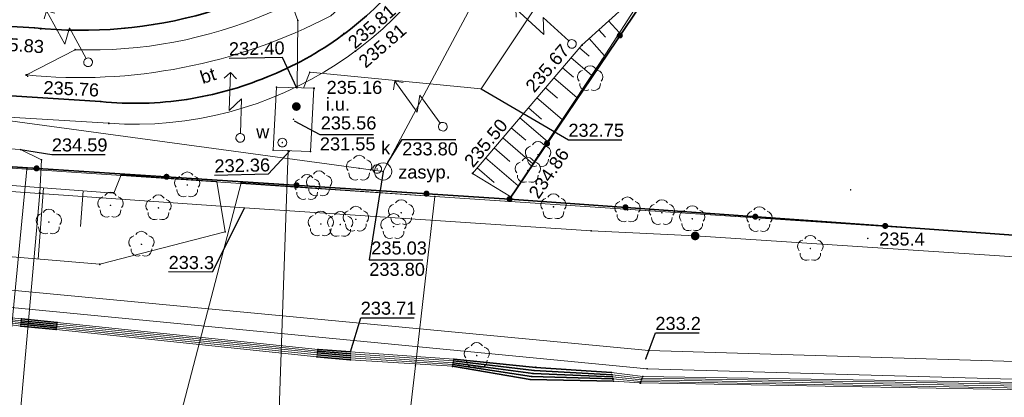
# Model space of a CAD drawing. Header units: metres. Extents: x 6603648 to 6604252, y 5739748 to 5740166.
# Tile 29 of 98: x 6603991 to 6604047, y 5739822 to 5739844. Entities that reach past the tile are written whole.
import ezdxf
from ezdxf.enums import TextEntityAlignment as Align

# ---------------------------------------------------------------- set-up
doc = ezdxf.new("R2010")
doc.units = ezdxf.units.M
doc.layers.get('0').update_dxf_attribs({"color": 252, "linetype": 'CONTINUOUS'})
for name, color, linetype, lineweight in [('GEPPGD', 252, 'CONTINUOUS', 18), ('GESDZI', 252, 'CONTINUOUS', 18), ('GESUZY', 252, 'CONTINUOUS', 18), ('GSLKOG', 252, 'CONTINUOUS', 35), ('GSLTTR', 252, 'CONTINUOUS', 35), ('GSPPRB', 252, 'CONTINUOUS', 18), ('GSPRDL', 252, 'CONTINUOUS', 18), ('GSPWPN', 252, 'CONTINUOUS', 13), ('GSPWPN_O', 252, 'CONTINUOUS', 13), ('GSPWPS', 252, 'CONTINUOUS', 13), ('GSPWPS_O', 252, 'CONTINUOUS', 13), ('GSSINN', 252, 'CONTINUOUS', 18), ('GSSINN_O', 252, 'CONTINUOUS', 18), ('GSSZSN', 252, 'CONTINUOUS', 18), ('GULENN', 252, 'CONTINUOUS', 18), ('GULEOR', 252, 'CONTINUOUS', 35), ('GULESN', 252, 'CONTINUOUS', 18), ('GULEWN', 252, 'CONTINUOUS', 18), ('GULIPR', 252, 'CONTINUOUS', 18), ('GULKDP', 252, 'CONTINUOUS', 18), ('GULWOP', 252, 'CONTINUOUS', 18), ('GUPISL', 252, 'CONTINUOUS', 18), ('GUPKSD', 252, 'CONTINUOUS', 18), ('GUPKWZ', 252, 'CONTINUOUS', 18), ('GUPKWZ_O', 252, 'CONTINUOUS', 18), ('GUPWWZ', 252, 'CONTINUOUS', 18), ('GUPWWZ_O', 252, 'CONTINUOUS', 18), ('GUSIKP', 252, 'CONTINUOUS', 18)]:
    doc.layers.add(name, color=color, linetype=linetype, lineweight=lineweight)
for name, color, linetype in [('GUPESH', 252, 'CONTINUOUS'), ('GUPESH_O', 252, 'CONTINUOUS'), ('GUPEUI', 252, 'CONTINUOUS'), ('GUPISH', 252, 'CONTINUOUS'), ('GUPISH_O', 252, 'CONTINUOUS'), ('GUPKSH', 252, 'CONTINUOUS'), ('GUPKSH_O', 252, 'CONTINUOUS'), ('GUPWSH', 252, 'CONTINUOUS'), ('GUPWSH_O', 252, 'CONTINUOUS'), ('GUPWUI', 252, 'CONTINUOUS'), ('GUPWUI_O', 252, 'CONTINUOUS'), ('GUPZSH', 252, 'CONTINUOUS')]:
    doc.layers.add(name, color=color, linetype=linetype)
doc.styles.add('Arial', font='arial.ttf')

# ---------------------------------------------------------------- blocks, each defined once
blk = doc.blocks.new('GSPPRB0')
blk.add_lwpolyline([(-0.007955, 0.0225), (0.007955, 0.0225), (0.0225, 0.007955), (0.0225, -0.007955), (0.007955, -0.0225), (-0.007955, -0.0225), (-0.0225, -0.007955), (-0.0225, 0.007955)], close=True)
blk = doc.blocks.new('GUPEUI1')
blk.add_hatch(color=256).paths.add_polyline_path([(0, 0.25), (-0.064705, 0.241481), (-0.125, 0.216506), (-0.176777, 0.176777), (-0.216506, 0.125), (-0.241481, 0.064705), (-0.25, 0), (-0.241481, -0.064705), (-0.216506, -0.125), (-0.176777, -0.176777), (-0.125, -0.216506), (-0.064705, -0.241481), (0, -0.25), (0.064705, -0.241481), (0.125, -0.216506), (0.176777, -0.176777), (0.216506, -0.125), (0.241481, -0.064705), (0.25, 0), (0.241481, 0.064705), (0.216506, 0.125), (0.176777, 0.176777), (0.125, 0.216506), (0.064705, 0.241481)])
blk = doc.blocks.new('GUPESH1')
blk.add_hatch(color=256).paths.add_polyline_path([(0, 0.045), (-0.011647, 0.043467), (-0.0225, 0.038971), (-0.03182, 0.03182), (-0.038971, 0.0225), (-0.043467, 0.011647), (-0.045, 0), (-0.043467, -0.011647), (-0.038971, -0.0225), (-0.03182, -0.03182), (-0.0225, -0.038971), (-0.011647, -0.043467), (0, -0.045), (0.011647, -0.043467), (0.0225, -0.038971), (0.03182, -0.03182), (0.038971, -0.0225), (0.043467, -0.011647), (0.045, 0), (0.043467, 0.011647), (0.038971, 0.0225), (0.03182, 0.03182), (0.0225, 0.038971), (0.011647, 0.043467)])
blk = doc.blocks.new('GSPWPN1')
blk.add_hatch(color=256).paths.add_polyline_path([(0, 0.045), (-0.011647, 0.043467), (-0.0225, 0.038971), (-0.03182, 0.03182), (-0.038971, 0.0225), (-0.043467, 0.011647), (-0.045, 0), (-0.043467, -0.011647), (-0.038971, -0.0225), (-0.03182, -0.03182), (-0.0225, -0.038971), (-0.011647, -0.043467), (0, -0.045), (0.011647, -0.043467), (0.0225, -0.038971), (0.03182, -0.03182), (0.038971, -0.0225), (0.043467, -0.011647), (0.045, 0), (0.043467, 0.011647), (0.038971, 0.0225), (0.03182, 0.03182), (0.0225, 0.038971), (0.011647, 0.043467)])
blk = doc.blocks.new('GUPISL1_5')
for points in [[(0.25, 0), (2.25, 0), (1.55, 0.7), (3.75, 0.7)], [(3.396745, 1.05234), (3.75, 0.7), (3.396745, 0.34766)]]:
    blk.add_lwpolyline(points)
blk.add_lwpolyline([(0.25, 0), (0.241481, -0.064705), (0.216506, -0.125), (0.176777, -0.176777), (0.125, -0.216506), (0.064705, -0.241481), (0, -0.25), (-0.064705, -0.241481), (-0.125, -0.216506), (-0.176777, -0.176777), (-0.216506, -0.125), (-0.241481, -0.064705), (-0.25, 0), (-0.241481, 0.064705), (-0.216506, 0.125), (-0.176777, 0.176777), (-0.125, 0.216506), (-0.064705, 0.241481), (0, 0.25), (0.064705, 0.241481), (0.125, 0.216506), (0.176777, 0.176777), (0.216506, 0.125), (0.241481, 0.064705)], close=True)
blk = doc.blocks.new('GUPWWZ1_1')
blk.add_lwpolyline([(0.25, 0), (0.241481, -0.064705), (0.216506, -0.125), (0.176777, -0.176777), (0.125, -0.216506), (0.064705, -0.241481), (0, -0.25), (-0.064705, -0.241481), (-0.125, -0.216506), (-0.176777, -0.176777), (-0.216506, -0.125), (-0.241481, -0.064705), (-0.25, 0), (-0.241481, 0.064705), (-0.216506, 0.125), (-0.176777, 0.176777), (-0.125, 0.216506), (-0.064705, 0.241481), (0, 0.25), (0.064705, 0.241481), (0.125, 0.216506), (0.176777, 0.176777), (0.216506, 0.125), (0.241481, 0.064705)], close=True)
blk = doc.blocks.new('GUPKSH1')
blk.add_hatch(color=256).paths.add_polyline_path([(0, 0.045), (-0.011647, 0.043467), (-0.0225, 0.038971), (-0.03182, 0.03182), (-0.038971, 0.0225), (-0.043467, 0.011647), (-0.045, 0), (-0.043467, -0.011647), (-0.038971, -0.0225), (-0.03182, -0.03182), (-0.0225, -0.038971), (-0.011647, -0.043467), (0, -0.045), (0.011647, -0.043467), (0.0225, -0.038971), (0.03182, -0.03182), (0.038971, -0.0225), (0.043467, -0.011647), (0.045, 0), (0.043467, 0.011647), (0.038971, 0.0225), (0.03182, 0.03182), (0.0225, 0.038971), (0.011647, 0.043467)])
blk = doc.blocks.new('GUPWSH1')
blk.add_hatch(color=256).paths.add_polyline_path([(0, 0.045), (-0.011647, 0.043467), (-0.0225, 0.038971), (-0.03182, 0.03182), (-0.038971, 0.0225), (-0.043467, 0.011647), (-0.045, 0), (-0.043467, -0.011647), (-0.038971, -0.0225), (-0.03182, -0.03182), (-0.0225, -0.038971), (-0.011647, -0.043467), (0, -0.045), (0.011647, -0.043467), (0.0225, -0.038971), (0.03182, -0.03182), (0.038971, -0.0225), (0.043467, -0.011647), (0.045, 0), (0.043467, 0.011647), (0.038971, 0.0225), (0.03182, 0.03182), (0.0225, 0.038971), (0.011647, 0.043467)])
blk = doc.blocks.new('GSPWPS1')
blk.add_hatch(color=256).paths.add_polyline_path([(0, 0.045), (-0.011647, 0.043467), (-0.0225, 0.038971), (-0.03182, 0.03182), (-0.038971, 0.0225), (-0.043467, 0.011647), (-0.045, 0), (-0.043467, -0.011647), (-0.038971, -0.0225), (-0.03182, -0.03182), (-0.0225, -0.038971), (-0.011647, -0.043467), (0, -0.045), (0.011647, -0.043467), (0.0225, -0.038971), (0.03182, -0.03182), (0.038971, -0.0225), (0.043467, -0.011647), (0.045, 0), (0.043467, 0.011647), (0.038971, 0.0225), (0.03182, 0.03182), (0.0225, 0.038971), (0.011647, 0.043467)])
blk = doc.blocks.new('GUPKSD1_1')
blk.add_lwpolyline([(0.5, 0), (0.482963, -0.12941), (0.433013, -0.25), (0.353553, -0.353553), (0.25, -0.433013), (0.12941, -0.482963), (0, -0.5), (-0.12941, -0.482963), (-0.25, -0.433013), (-0.353553, -0.353553), (-0.433013, -0.25), (-0.482963, -0.12941), (-0.5, 0), (-0.482963, 0.12941), (-0.433013, 0.25), (-0.353553, 0.353553), (-0.25, 0.433013), (-0.12941, 0.482963), (0, 0.5), (0.12941, 0.482963), (0.25, 0.433013), (0.353553, 0.353553), (0.433013, 0.25), (0.482963, 0.12941)], close=True)
blk = doc.blocks.new('GUPKWZ1_1')
blk.add_lwpolyline([(0.25, 0), (0.241481, -0.064705), (0.216506, -0.125), (0.176777, -0.176777), (0.125, -0.216506), (0.064705, -0.241481), (0, -0.25), (-0.064705, -0.241481), (-0.125, -0.216506), (-0.176777, -0.176777), (-0.216506, -0.125), (-0.241481, -0.064705), (-0.25, 0), (-0.241481, 0.064705), (-0.216506, 0.125), (-0.176777, 0.176777), (-0.125, 0.216506), (-0.064705, 0.241481), (0, 0.25), (0.064705, 0.241481), (0.125, 0.216506), (0.176777, 0.176777), (0.216506, 0.125), (0.241481, 0.064705)], close=True)
blk = doc.blocks.new('GSPRDL1')
blk.add_hatch(color=256).paths.add_polyline_path([(-0.045, 0), (-0.042798, -0.013906), (-0.036406, -0.02645), (-0.02645, -0.036406), (-0.013906, -0.042798), (0, -0.045), (0.013906, -0.042798), (0.02645, -0.036406), (0.036406, -0.02645), (0.042798, -0.013906), (0.045, 0), (0.042798, 0.013906), (0.036406, 0.02645), (0.02645, 0.036406), (0.013906, 0.042798), (0, 0.045), (-0.013906, 0.042798), (-0.02645, 0.036406), (-0.036406, 0.02645), (-0.042798, 0.013906)])
for points in [[(-0.646351, 0.068773), (-0.677512, 0.194901), (-0.663766, 0.324092), (-0.606763, 0.440839), (-0.513345, 0.531129), (-0.394725, 0.584125), (-0.265141, 0.593465)], [(-0.134326, 0.635969), (-0.024001, 0.70458), (0.103115, 0.731429), (0.231763, 0.713292), (0.346501, 0.652348), (0.433559, 0.55591), (0.482485, 0.435555)], [(0.563333, 0.324277), (0.662679, 0.240553), (0.727494, 0.127956), (0.75, 0), (0.727494, -0.127956), (0.662679, -0.240553), (0.563333, -0.324277)], [(-0.265141, -0.593465), (-0.394725, -0.584125), (-0.513345, -0.531129), (-0.606763, -0.440839), (-0.663766, -0.324092), (-0.677512, -0.194901), (-0.646351, -0.068773)], [(0.482485, -0.435555), (0.433559, -0.55591), (0.346501, -0.652348), (0.231763, -0.713292), (0.103115, -0.731429), (-0.024001, -0.70458), (-0.134326, -0.635969)]]:
    blk.add_lwpolyline(points)
blk = doc.blocks.new('GUPISH1')
blk.add_hatch(color=256).paths.add_polyline_path([(0, 0.045), (-0.011647, 0.043467), (-0.0225, 0.038971), (-0.03182, 0.03182), (-0.038971, 0.0225), (-0.043467, 0.011647), (-0.045, 0), (-0.043467, -0.011647), (-0.038971, -0.0225), (-0.03182, -0.03182), (-0.0225, -0.038971), (-0.011647, -0.043467), (0, -0.045), (0.011647, -0.043467), (0.0225, -0.038971), (0.03182, -0.03182), (0.038971, -0.0225), (0.043467, -0.011647), (0.045, 0), (0.043467, 0.011647), (0.038971, 0.0225), (0.03182, 0.03182), (0.0225, 0.038971), (0.011647, 0.043467)])
blk = doc.blocks.new('GEPPGD1_2')
blk.add_hatch(color=256).paths.add_polyline_path([(-0.045, 0), (-0.042798, -0.013906), (-0.036406, -0.02645), (-0.02645, -0.036406), (-0.013906, -0.042798), (0, -0.045), (0.013906, -0.042798), (0.02645, -0.036406), (0.036406, -0.02645), (0.042798, -0.013906), (0.045, 0), (0.042798, 0.013906), (0.036406, 0.02645), (0.02645, 0.036406), (0.013906, 0.042798), (0, 0.045), (-0.013906, 0.042798), (-0.02645, 0.036406), (-0.036406, 0.02645), (-0.042798, 0.013906)])
blk = doc.blocks.new('GUPZSH1')
blk.add_hatch(color=256).paths.add_polyline_path([(0, 0.045), (-0.011647, 0.043467), (-0.0225, 0.038971), (-0.03182, 0.03182), (-0.038971, 0.0225), (-0.043467, 0.011647), (-0.045, 0), (-0.043467, -0.011647), (-0.038971, -0.0225), (-0.03182, -0.03182), (-0.0225, -0.038971), (-0.011647, -0.043467), (0, -0.045), (0.011647, -0.043467), (0.0225, -0.038971), (0.03182, -0.03182), (0.038971, -0.0225), (0.043467, -0.011647), (0.045, 0), (0.043467, 0.011647), (0.038971, 0.0225), (0.03182, 0.03182), (0.0225, 0.038971), (0.011647, 0.043467)])
blk = doc.blocks.new('GUPWUI1')
blk.add_hatch(color=256).paths.add_polyline_path([(0, 0.25), (-0.064705, 0.241481), (-0.125, 0.216506), (-0.176777, 0.176777), (-0.216506, 0.125), (-0.241481, 0.064705), (-0.25, 0), (-0.241481, -0.064705), (-0.216506, -0.125), (-0.176777, -0.176777), (-0.125, -0.216506), (-0.064705, -0.241481), (0, -0.25), (0.064705, -0.241481), (0.125, -0.216506), (0.176777, -0.176777), (0.216506, -0.125), (0.241481, -0.064705), (0.25, 0), (0.241481, 0.064705), (0.216506, 0.125), (0.176777, 0.176777), (0.125, 0.216506), (0.064705, 0.241481)])
blk = doc.blocks.new('GSLKOG2')
blk.add_hatch(color=256).paths.add_polyline_path([(0, 0.175), (-0.045293, 0.169037), (-0.0875, 0.151554), (-0.123744, 0.123744), (-0.151554, 0.0875), (-0.169037, 0.045293), (-0.175, 0), (-0.169037, -0.045293), (-0.151554, -0.0875), (-0.123744, -0.123744), (-0.0875, -0.151554), (-0.045293, -0.169037), (0, -0.175), (0.045293, -0.169037), (0.0875, -0.151554), (0.123744, -0.123744), (0.151554, -0.0875), (0.169037, -0.045293), (0.175, 0), (0.169037, 0.045293), (0.151554, 0.0875), (0.123744, 0.123744), (0.0875, 0.151554), (0.045293, 0.169037)])
blk = doc.blocks.new('GSLKOG1')
blk.add_hatch(color=256).paths.add_polyline_path([(0, 0.175), (-0.045293, 0.169037), (-0.0875, 0.151554), (-0.123744, 0.123744), (-0.151554, 0.0875), (-0.169037, 0.045293), (-0.175, 0), (-0.169037, -0.045293), (-0.151554, -0.0875), (-0.123744, -0.123744), (-0.0875, -0.151554), (-0.045293, -0.169037), (0, -0.175), (0.045293, -0.169037), (0.0875, -0.151554), (0.123744, -0.123744), (0.151554, -0.0875), (0.169037, -0.045293), (0.175, 0), (0.169037, 0.045293), (0.151554, 0.0875), (0.123744, 0.123744), (0.0875, 0.151554), (0.045293, 0.169037)])

msp = doc.modelspace()

# ---------------------------------------------------------------- linework, layer by layer
at = {"layer": 'GESDZI'}
for p, q in [((6603991.05, 5739835.63), (6603918.87, 5739840.43)), ((6604014.55, 5739834.06), (6603991.05, 5739835.63)), ((6604062.77, 5739830.84), (6604014.55, 5739834.06))]:
    msp.add_line(p, q, dxfattribs=at)
for points in [[(6603988.25, 5739806.65), (6603916.15, 5739811.92), (6603918.22, 5739833.21), (6603918.87, 5739840.43), (6603991.05, 5739835.63)], [(6604011.16, 5739804.97), (6604013.43, 5739824.3), (6604014.55, 5739834.06), (6604062.77, 5739830.84), (6604061.66, 5739819.7), (6604059.73, 5739801.43)]]:
    msp.add_lwpolyline(points, close=True, dxfattribs=at)
at = {"layer": 'GESUZY'}
for points in [[(6604062.77, 5739830.84), (6604014.55, 5739834.06), (6603991.05, 5739835.63), (6603918.87, 5739840.43), (6603844.12, 5739845.41), (6603776.95, 5739849.89), (6603725.69, 5739853.31), (6603724.48, 5739853.38), (6603720.73, 5739871.73), (6603719.27, 5739878.71), (6603703.13, 5739958.06), (6603701.42, 5739966.51), (6603692.92, 5740008.31)], [(6603691.714, 5739863.768), (6603701.39, 5739966.18), (6603701.42, 5739966.51), (6603703.13, 5739958.06), (6603719.27, 5739878.71), (6603720.73, 5739871.73), (6603724.48, 5739853.38), (6603725.69, 5739853.31), (6603776.95, 5739849.89), (6603844.12, 5739845.41), (6603918.87, 5739840.43), (6603991.05, 5739835.63), (6604014.55, 5739834.06), (6604062.77, 5739830.84)]]:
    msp.add_lwpolyline(points, dxfattribs=at)
at = {"layer": 'GSLKOG'}
for p, q in [((6603852.109, 5739844.726), (6604018.85, 5739833.91)), ((6604018.85, 5739833.91), (6604062.12, 5739830.81))]:
    msp.add_line(p, q, dxfattribs=at)
msp.add_lwpolyline([(6604018.85, 5739833.91), (6604027.36, 5739846.54)], dxfattribs=at)
at = {"layer": 'GSLTTR'}
for points in [[(6603855.71, 5739848.67), (6603871.3, 5739847.64), (6603886.71, 5739846.62), (6603901.65, 5739845.61), (6603916.83, 5739844.59), (6603932.64, 5739843.56), (6603949.41, 5739842.46), (6603964.68, 5739841.49), (6603980.46, 5739840.47), (6603995.3, 5739839.53, 0.063359), (6604000.27, 5739839.65, 0.057188), (6604004.86, 5739840.93, 0.06369), (6604009.2, 5739843.33, 0.060207), (6604012.71, 5739846.64, 0.054855), (6604019.53, 5739859.07), (6604021.12, 5739862.25), (6604022.71, 5739865.36), (6604024.56, 5739868.46), (6604026.04, 5739870.7), (6604028.87, 5739875.69), (6604032.41, 5739880.25)], [(6604024.56, 5739868.46), (6604022.56, 5739865.46), (6604020.61, 5739862.55), (6604018.63, 5739859.58), (6604015.36, 5739854.7, -0.041295), (6604012.79, 5739851.51, -0.036849), (6604010.05, 5739849.03, -0.047939), (6604005.93, 5739846.42, -0.046916), (6604001.38, 5739844.64, -0.096954), (6603991.49, 5739843.78), (6603981.55, 5739844.35), (6603970.44, 5739845.04), (6603958.84, 5739845.79), (6603957.28, 5739845.88), (6603947.48, 5739846.53), (6603946.11, 5739846.62), (6603935.8, 5739847.25)]]:
    msp.add_lwpolyline(points, format="xyb", dxfattribs=at)
at = {"layer": 'GSSINN'}
for p, q in [((6603998.22, 5739815.04), (6604003.4, 5739834.85)), ((6604003.4, 5739834.85), (6604014.548, 5739834.058)), ((6604014.548, 5739834.058), (6604062.77, 5739830.84))]:
    msp.add_line(p, q, dxfattribs=at)
msp.add_lwpolyline([(6604036.763, 5739882.923), (6604026.271, 5739868.91), (6604023.486, 5739864.663), (6604020.486, 5739859.632), (6604017.284, 5739852.247, -0.334528), (6603995.779, 5739838.273), (6603977.504, 5739839.367), (6603980.86, 5739845.575), (6603982.83, 5739845.595), (6603986.263, 5739845.974, 0.045434), (6603991.396, 5739847.377, 0.140961), (6604001.278, 5739854.366), (6604004.019, 5739858.342), (6604007.547, 5739864.424), (6604009.657, 5739869.457), (6604013.458, 5739879.426)], format="xyb", dxfattribs=at)
msp.add_lwpolyline([(6604008.558, 5739844.47, 0.083252), (6604014.066, 5739851.082, -0.219827), (6603993.834, 5739842.515), (6603991.023, 5739841.058, 0.145999)], format="xyb", close=True, dxfattribs=at)
at = {"layer": 'GSSZSN'}
for points in [[(6604027.11, 5739846.48), (6604023.02, 5739842.78), (6604016.71, 5739835.39), (6604018.93, 5739834.03), (6604024.18, 5739841.95)], [(6603852.109, 5739844.726), (6603856.809, 5739841.78), (6603942.107, 5739837.387), (6603960.109, 5739836.958), (6603996.06, 5739834.257), (6603996.489, 5739835.296), (6604001.998, 5739834.917), (6604002.476, 5739832.016), (6603995.252, 5739830.15), (6603960.637, 5739833.057), (6603941.132, 5739834.117), (6603860.76, 5739838.748), (6603853.392, 5739836.62), (6603841.871, 5739836.52), (6603830.22, 5739845.418)]]:
    msp.add_lwpolyline(points, close=True, dxfattribs=at)
for points in [[(6604023.993, 5739843.66), (6604024.37, 5739843.244)], [(6604024.556, 5739844.169), (6604025.174, 5739843.486)], [(6604023.431, 5739843.152), (6604024.321, 5739842.168)], [(6604022.887, 5739842.624), (6604023.443, 5739842.15)], [(6604022.395, 5739842.047), (6604023.576, 5739841.039)], [(6604021.902, 5739841.471), (6604022.528, 5739840.936)], [(6604021.409, 5739840.894), (6604022.731, 5739839.765)], [(6604020.917, 5739840.317), (6604021.613, 5739839.722)], [(6604020.424, 5739839.74), (6604021.887, 5739838.491)], [(6604019.932, 5739839.163), (6604020.698, 5739838.509)], [(6604019.439, 5739838.586), (6604021.043, 5739837.217)], [(6604018.947, 5739838.009), (6604019.784, 5739837.295)], [(6604018.454, 5739837.433), (6604020.198, 5739835.943)], [(6604017.961, 5739836.856), (6604018.869, 5739836.081)], [(6604017.469, 5739836.279), (6604019.354, 5739834.669)], [(6604016.976, 5739835.702), (6604017.954, 5739834.867)], [(6603992.014, 5739834.561), (6603991.706, 5739830.448)], [(6603994.29, 5739834.39), (6603994.135, 5739832.324)]]:
    msp.add_lwpolyline(points, dxfattribs=at)
at = {"layer": 'GULENN'}
msp.add_lwpolyline([(6603973.499, 5739830.243), (6604026.863, 5739825.176), (6604060.101, 5739824.187), (6604091.152, 5739821.03), (6604119.918, 5739819.905), (6604179.756, 5739815.914), (6604191.887, 5739815.357), (6604192.675, 5739814.832), (6604191.841, 5739814.358), (6604179.7, 5739814.915), (6604119.852, 5739818.907), (6604091.175, 5739819.879), (6604060.013, 5739823.177), (6604026.776, 5739824.131), (6603976.609, 5739828.962)], dxfattribs=at)
at = {"layer": 'GULEOR'}
for points in [[(6603990.71, 5739826.69), (6603992.75, 5739826.49)], [(6603990.72, 5739826.8), (6603992.77, 5739826.59)], [(6603990.73, 5739826.9), (6603992.78, 5739826.69)], [(6603990.74, 5739827), (6603992.79, 5739826.79)], [(6603990.7, 5739826.58), (6603992.74, 5739826.39)], [(6604007.77, 5739824.93), (6604009.69, 5739824.76)], [(6604007.79, 5739825.04), (6604009.69, 5739824.88)], [(6604007.8, 5739825.14), (6604009.69, 5739824.99)], [(6604007.82, 5739825.24), (6604009.69, 5739825.11)], [(6604007.76, 5739824.82), (6604009.68, 5739824.64)], [(6604015.58, 5739824.37), (6604020.12, 5739823.69), (6604024.81, 5739823.54)], [(6604015.6, 5739824.48), (6604020.2, 5739823.86), (6604024.78, 5739823.67)], [(6604015.62, 5739824.59), (6604020.27, 5739824.03), (6604024.75, 5739823.78)], [(6604015.64, 5739824.68), (6604020.36, 5739824.21), (6604024.72, 5739823.91)], [(6604015.56, 5739824.27), (6604020.04, 5739823.51), (6604024.84, 5739823.41)]]:
    msp.add_lwpolyline(points, dxfattribs=at)
at = {"layer": 'GULESN'}
for points in [[(6603859.08, 5739836.24), (6603882.48, 5739834.59), (6603885.04, 5739834.36), (6603898.08, 5739833.37), (6603906.79, 5739832.75), (6603927.66, 5739830.81), (6603929.52, 5739830.68), (6603948.45, 5739829.62), (6603973.35, 5739827.3), (6603976.98, 5739828.52), (6603988.03, 5739827.27), (6603990.74, 5739827), (6603992.79, 5739826.79), (6604007.82, 5739825.24), (6604009.69, 5739825.11), (6604015.64, 5739824.68), (6604020.36, 5739824.21), (6604024.72, 5739823.91), (6604026.52, 5739823.68), (6604051.97, 5739823.29)], [(6603859.1, 5739836.13), (6603882.45, 5739834.47), (6603885.04, 5739834.26), (6603898.06, 5739833.29), (6603906.78, 5739832.63), (6603927.65, 5739830.71), (6603929.51, 5739830.59), (6603948.45, 5739829.54), (6603973.39, 5739827.2), (6603976.98, 5739828.41), (6603988, 5739827.19), (6603990.73, 5739826.9), (6603992.78, 5739826.69), (6604007.8, 5739825.14), (6604009.69, 5739824.99), (6604015.62, 5739824.59), (6604020.27, 5739824.03), (6604024.75, 5739823.78), (6604026.49, 5739823.59), (6604051.97, 5739823.18)], [(6603859.13, 5739836.02), (6603882.43, 5739834.38), (6603885.05, 5739834.16), (6603898.04, 5739833.2), (6603906.77, 5739832.52), (6603927.64, 5739830.63), (6603929.5, 5739830.48), (6603948.44, 5739829.45), (6603973.42, 5739827.1), (6603976.99, 5739828.31), (6603987.98, 5739827.11), (6603990.72, 5739826.8), (6603992.77, 5739826.59), (6604007.79, 5739825.04), (6604009.69, 5739824.88), (6604015.6, 5739824.48), (6604020.2, 5739823.86), (6604024.78, 5739823.67), (6604026.45, 5739823.5), (6604051.96, 5739823.07)], [(6603859.24, 5739835.48), (6603882.34, 5739833.94), (6603885.07, 5739833.87), (6603897.99, 5739832.94), (6603906.75, 5739832.2), (6603927.61, 5739830.36), (6603929.49, 5739830.37), (6603948.44, 5739829.36), (6603973.45, 5739827.01), (6603977, 5739828.21), (6603987.95, 5739827.04), (6603990.71, 5739826.69), (6603992.75, 5739826.49), (6604007.77, 5739824.93), (6604009.69, 5739824.76), (6604015.58, 5739824.37), (6604020.12, 5739823.69), (6604024.81, 5739823.54), (6604026.41, 5739823.4), (6604051.95, 5739822.96)], [(6603859.26, 5739835.37), (6603882.33, 5739833.86), (6603885.08, 5739833.77), (6603897.97, 5739832.85), (6603906.74, 5739832.1), (6603927.6, 5739830.27), (6603929.48, 5739830.26), (6603948.44, 5739829.27), (6603973.48, 5739826.91), (6603977.01, 5739828.11), (6603987.93, 5739826.96), (6603990.7, 5739826.58), (6603992.74, 5739826.39), (6604007.76, 5739824.82), (6604009.68, 5739824.64), (6604015.56, 5739824.27), (6604020.04, 5739823.51), (6604024.84, 5739823.41), (6604026.38, 5739823.31), (6604051.95, 5739822.85)]]:
    msp.add_lwpolyline(points, dxfattribs=at)
at = {"layer": 'GULEWN'}
msp.add_lwpolyline([(6604053.491, 5739830.206), (6604029.54, 5739831.784), (6604023.545, 5739832.079), (6604003.586, 5739833.394), (6603931.654, 5739838.435), (6603858.642, 5739843.848), (6603791.067, 5739848.102), (6603726.181, 5739852.128), (6603723.418, 5739852.125), (6603723.211, 5739852.899), (6603721.578, 5739860.987), (6603719.529, 5739871.388), (6603718.105, 5739878.446), (6603715.641, 5739890.395), (6603709.655, 5739919.794), (6603704.796, 5739949.42), (6603697.83, 5739978.621), (6603695.5, 5739990.24), (6603694.86, 5739993.48), (6603695.43, 5739994.26), (6603696.66, 5739994.54), (6603696.88, 5739994.59)], dxfattribs=at)
at = {"layer": 'GULIPR'}
msp.add_lwpolyline([(6603823.1, 5739847.77), (6603855.75, 5739845.31), (6603857.79, 5739844.83), (6603860.09, 5739844.83), (6603990.69, 5739836.76), (6603991.9, 5739836.17), (6603991.79, 5739834.26), (6603989.247, 5739805.659)], dxfattribs=at)
at = {"layer": 'GULKDP'}
msp.add_lwpolyline([(6603983.783, 5739839.322), (6603984.267, 5739839.195), (6604011.568, 5739835.498), (6604011.825, 5739835.979), (6604027.416, 5739865.192)], dxfattribs=at)
at = {"layer": 'GULWOP'}
for points in [[(6604006.988, 5739840.306), (6604007.343, 5739841.215), (6604017.214, 5739840.253), (6604058.918, 5739902.851), (6604116.295, 5739988.929), (6604119.558, 5740016.73), (6604119.645, 5740016.921)], [(6604045.819, 5739911.121), (6604006.603, 5739854.653), (6604004.166, 5739850.993), (6604006.663, 5739844.202), (6604006.613, 5739840.317)], [(6604006.093, 5739836.697), (6604004.991, 5739804.609)]]:
    msp.add_lwpolyline(points, dxfattribs=at)
at = {"layer": 'GUPESH_O', "flags": 128}
for points in [[(6604003.586, 5739833.394), (6604001.733, 5739829.698), (6603999.213, 5739829.71)], [(6604009.69, 5739825.11), (6604010.279, 5739827.073), (6604013.359, 5739827.073)], [(6604026.692, 5739824.705), (6604027.248, 5739826.195), (6604029.768, 5739826.195)]]:
    msp.add_lwpolyline(points, dxfattribs=at)
at = {"layer": 'GUPISH_O', "flags": 128}
msp.add_lwpolyline([(6603990.69, 5739836.76), (6603992.491, 5739836.481), (6603995.571, 5739836.481)], dxfattribs=at)
at = {"layer": 'GUPKSH_O', "flags": 128}
for points in [[(6604011.835, 5739836.021), (6604012.67, 5739837.348), (6604015.75, 5739837.348)], [(6604011.568, 5739835.498), (6604010.772, 5739830.407), (6604013.852, 5739830.407)]]:
    msp.add_lwpolyline(points, dxfattribs=at)
at = {"layer": 'GUPWSH_O', "flags": 128}
for points in [[(6604006.59, 5739840.289), (6604005.779, 5739842.074), (6604002.699, 5739842.017)], [(6604017.214, 5739840.253), (6604022.238, 5739837.324), (6604025.318, 5739837.324)], [(6604006.443, 5739838.419), (6604007.926, 5739837.635), (6604011.006, 5739837.635)], [(6604006.209, 5739836.707), (6604004.946, 5739835.334), (6604001.867, 5739835.263)]]:
    msp.add_lwpolyline(points, dxfattribs=at)
at = {"layer": 'GUSIKP'}
msp.add_lwpolyline([(6604007.586, 5739840.289), (6604007.387, 5739836.647), (6604005.236, 5739836.73), (6604005.426, 5739840.35)], close=True, dxfattribs=at)

# ---------------------------------------------------------------- block references
at = {"layer": 'GEPPGD', "rotation": 90}
for p in [(6603991.05, 5739835.63), (6604014.55, 5739834.06), (6604013.43, 5739824.3)]:
    msp.add_blockref('GEPPGD1_2', p, dxfattribs=at)
at = {"layer": 'GSLKOG'}
for name, p, rotation in [('GSLKOG2', (6604025.2, 5739843.335), 56.02820353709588), ('GSLKOG2', (6604025.2, 5739843.335), 56.02820353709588), ('GSLKOG2', (6604021.01, 5739837.115), 56.02820353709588), ('GSLKOG2', (6604021.01, 5739837.115), 56.02820353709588), ('GSLKOG2', (6603991.611, 5739835.677), 356.2885120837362), ('GSLKOG2', (6603991.611, 5739835.677), 356.2885120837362), ('GSLKOG2', (6603999.096, 5739835.191), 356.2885120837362), ('GSLKOG2', (6603999.096, 5739835.191), 356.2885120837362), ('GSLKOG2', (6604006.58, 5739834.706), 356.2885120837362), ('GSLKOG2', (6604006.58, 5739834.706), 356.2885120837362), ('GSLKOG2', (6604014.064, 5739834.22), 356.2885120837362), ('GSLKOG2', (6604014.064, 5739834.22), 356.2885120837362), ('GSLKOG1', (6604018.85, 5739833.91), 56.02820353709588), ('GSLKOG2', (6604025.523, 5739833.432), 355.9021501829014), ('GSLKOG2', (6604033.004, 5739832.896), 355.9021501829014), ('GSLKOG2', (6604040.485, 5739832.36), 355.9021501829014)]:
    msp.add_blockref(name, p, dxfattribs=dict(at, rotation=rotation))
at = {"layer": 'GSPPRB', "rotation": 90}
for p in [(6604006.663, 5739844.202), (6603991.49, 5739843.78), (6603996.69, 5739843.75), (6604009.2, 5739843.33), (6603993.834, 5739842.515), (6604023.02, 5739842.78), (6604009.969, 5739842.428), (6604024.18, 5739841.95), (6603991.023, 5739841.058), (6604004.86, 5739840.93), (6604005.426, 5739840.35), (6604007.586, 5739840.289), (6604000.27, 5739839.65), (6603995.3, 5739839.53), (6603995.779, 5739838.273), (6604005.236, 5739836.73), (6604007.387, 5739836.647), (6603991.9, 5739836.17), (6603996.489, 5739835.296), (6604016.71, 5739835.39), (6604003.4, 5739834.85), (6603991.79, 5739834.26), (6603996.06, 5739834.257), (6604014.548, 5739834.058), (6604018.93, 5739834.03), (6604018.85, 5739833.91), (6604002.476, 5739832.016), (6604023.545, 5739832.079), (6603995.252, 5739830.15), (6603990.7, 5739826.58), (6603990.71, 5739826.69), (6603990.72, 5739826.8), (6603990.73, 5739826.9), (6603990.74, 5739827), (6603992.77, 5739826.59), (6603992.78, 5739826.69), (6603992.79, 5739826.79), (6603992.74, 5739826.39), (6603992.75, 5739826.49), (6604007.77, 5739824.93), (6604007.79, 5739825.04), (6604007.8, 5739825.14), (6604007.82, 5739825.24), (6604009.69, 5739825.11), (6604009.69, 5739824.99), (6604009.69, 5739824.88), (6604026.863, 5739825.176), (6604007.76, 5739824.82), (6604009.68, 5739824.64), (6604009.69, 5739824.76), (6604015.58, 5739824.37), (6604015.6, 5739824.48), (6604015.62, 5739824.59), (6604015.64, 5739824.68), (6604015.56, 5739824.27), (6604020.2, 5739823.86), (6604020.27, 5739824.03), (6604020.36, 5739824.21), (6604024.72, 5739823.91), (6604024.75, 5739823.78), (6604026.776, 5739824.131), (6604020.04, 5739823.51), (6604020.12, 5739823.69), (6604024.78, 5739823.67), (6604024.81, 5739823.54), (6604024.84, 5739823.41), (6604026.38, 5739823.31), (6604026.41, 5739823.4), (6604026.45, 5739823.5), (6604026.49, 5739823.59), (6604026.52, 5739823.68)]:
    msp.add_blockref('GSPPRB0', p, dxfattribs=at)
at = {"layer": 'GSPRDL', "rotation": 90}
for p in [(6604023.49, 5739840.84), (6604020.49, 5739836.47), (6604010.19, 5739835.68), (6604019.9, 5739835.55), (6604000.29, 5739834.72), (6604007.19, 5739834.57), (6604007.88, 5739834.78), (6603995.87, 5739833.55), (6603998.63, 5739833.4), (6604021.38, 5739833.46), (6604025.64, 5739833.28), (6604010, 5739832.74), (6604012.61, 5739833.12), (6604027.62, 5739833.12), (6604029.37, 5739832.77), (6604033.24, 5739832.72), (6603992.32, 5739832.58), (6604007.98, 5739832.47), (6604009.1, 5739832.44), (6604012.17, 5739832.32), (6603997.65, 5739831.3), (6604036.17, 5739831.06), (6604016.96, 5739824.89)]:
    msp.add_blockref('GSPRDL1', p, dxfattribs=at)
at = {"layer": 'GSPWPN', "rotation": 90}
for p in [(6604038.495, 5739834.438), (6604039.48, 5739831.64)]:
    msp.add_blockref('GSPWPN1', p, dxfattribs=at)
at = {"layer": 'GSPWPS', "rotation": 90}
for p in [(6603991.842, 5739843.705), (6604009.306, 5739843.456), (6604023.02, 5739842.78), (6604009.965, 5739842.429), (6603991.102, 5739840.978), (6604016.71, 5739835.39), (6604018.93, 5739834.03)]:
    msp.add_blockref('GSPWPS1', p, dxfattribs=at)
at = {"layer": 'GUPESH', "rotation": 90}
for p in [(6604003.586, 5739833.394), (6603990.7, 5739826.58), (6603990.71, 5739826.69), (6603990.72, 5739826.8), (6603990.73, 5739826.9), (6603990.74, 5739827), (6603992.77, 5739826.59), (6603992.78, 5739826.69), (6603992.79, 5739826.79), (6603992.74, 5739826.39), (6603992.74, 5739826.39), (6603992.75, 5739826.49), (6604007.77, 5739824.93), (6604007.79, 5739825.04), (6604007.8, 5739825.14), (6604007.82, 5739825.24), (6604009.69, 5739825.11), (6604009.69, 5739824.99), (6604009.69, 5739824.88), (6604007.76, 5739824.82), (6604009.68, 5739824.64), (6604009.69, 5739824.76), (6604015.58, 5739824.37), (6604015.6, 5739824.48), (6604015.62, 5739824.59), (6604015.64, 5739824.68), (6604026.692, 5739824.705), (6604015.56, 5739824.27), (6604020.2, 5739823.86), (6604020.27, 5739824.03), (6604020.36, 5739824.21), (6604024.72, 5739823.91), (6604024.75, 5739823.78), (6604020.04, 5739823.51), (6604020.12, 5739823.69), (6604024.78, 5739823.67), (6604024.81, 5739823.54), (6604024.84, 5739823.41), (6604026.38, 5739823.31), (6604026.41, 5739823.4), (6604026.45, 5739823.5), (6604026.49, 5739823.59), (6604026.52, 5739823.68)]:
    msp.add_blockref('GUPESH1', p, dxfattribs=at)
at = {"layer": 'GUPEUI', "rotation": 90}
msp.add_blockref('GUPEUI1', (6604029.54, 5739831.784), dxfattribs=at)
at = {"layer": 'GUPISH', "rotation": 90}
msp.add_blockref('GUPISH1', (6603990.69, 5739836.76), dxfattribs=at)
at = {"layer": 'GUPISL'}
for p, rotation in [((6604022.443, 5739842.848), 137.2632871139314), ((6603994.58, 5739841.79), 118.24265827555), ((6604003.338, 5739837.434), 87.86010877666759), ((6604015.007, 5739838.078), 125.9516742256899)]:
    msp.add_blockref('GUPISL1_5', p, dxfattribs=dict(at, rotation=rotation))
at = {"layer": 'GUPKSD', "rotation": 90}
msp.add_blockref('GUPKSD1_1', (6604011.568, 5739835.498), dxfattribs=at)
at = {"layer": 'GUPKSH', "rotation": 90}
for p in [(6604011.225, 5739835.642), (6604011.825, 5739835.979), (6604011.568, 5739835.498)]:
    msp.add_blockref('GUPKSH1', p, dxfattribs=at)
at = {"layer": 'GUPKWZ', "rotation": 90}
msp.add_blockref('GUPKWZ1_1', (6604011.225, 5739835.642), dxfattribs=at)
at = {"layer": 'GUPWSH', "rotation": 90}
for p in [(6604007.343, 5739841.215), (6604006.613, 5739840.317), (6604017.214, 5739840.253), (6604006.572, 5739839.239), (6604006.407, 5739838.506), (6604005.764, 5739837.163), (6604006.093, 5739836.697)]:
    msp.add_blockref('GUPWSH1', p, dxfattribs=at)
at = {"layer": 'GUPWUI', "rotation": 90}
msp.add_blockref('GUPWUI1', (6604006.572, 5739839.239), dxfattribs=at)
at = {"layer": 'GUPWWZ', "rotation": 90}
msp.add_blockref('GUPWWZ1_1', (6604005.764, 5739837.163), dxfattribs=at)
at = {"layer": 'GUPZSH', "rotation": 90}
msp.add_blockref('GUPZSH1', (6603991.79, 5739834.26), dxfattribs=at)

# ---------------------------------------------------------------- texts
at = {"layer": 'GSPWPN_O', "style": 'Arial'}
msp.add_text('235.4', height=0.75, rotation=360, dxfattribs=at).set_placement((6604040.138, 5739831.231))
at = {"layer": 'GSPWPS_O', "style": 'Arial'}
for s, rotation, p in [('235.81', 41.0646, (6604009.952, 5739842.523)), ('235.81', 41.0646, (6604010.561, 5739841.413)), ('235.83', 356.112, (6603988.812, 5739842.524)), ('235.67', 49.3551, (6604020.272, 5739839.99)), ('235.76', 357.1581, (6603991.992, 5739839.97)), ('235.50', 50.1106, (6604016.743, 5739835.67)), ('234.86', 55.5776, (6604020.516, 5739833.866))]:
    msp.add_text(s, height=0.75, rotation=rotation, dxfattribs=at).set_placement(p)
at = {"layer": 'GSSINN_O', "style": 'Arial'}
msp.add_text('bt', height=0.75, rotation=17.729, dxfattribs=at).set_placement((6604001.593, 5739840.669), align=Align.CENTER)
at = {"layer": 'GUPESH_O', "style": 'Arial'}
for s, rotation, p in [('233.3', 359.7188, (6603999.214, 5739829.883)), ('233.71', 360, (6604010.279, 5739827.245)), ('233.2', 360, (6604027.248, 5739826.367))]:
    msp.add_text(s, height=0.75, rotation=rotation, dxfattribs=at).set_placement(p)
at = {"layer": 'GUPISH_O', "style": 'Arial'}
msp.add_text('234.59', height=0.75, rotation=360, dxfattribs=at).set_placement((6603992.491, 5739836.653))
at = {"layer": 'GUPKSH_O', "style": 'Arial'}
for s, p in [('233.80', (6604012.67, 5739836.426)), ('235.03', (6604010.885, 5739830.714)), ('233.80', (6604010.772, 5739829.484))]:
    msp.add_text(s, height=0.75, rotation=360, dxfattribs=at).set_placement(p)
at = {"layer": 'GUPKWZ_O', "style": 'Arial'}
for s, p in [('k', (6604011.977, 5739836.479)), ('zasyp.', (6604015.463, 5739835.093))]:
    msp.add_text(s, height=0.75, rotation=360, dxfattribs=at).set_placement(p, align=Align.RIGHT)
at = {"layer": 'GUPWSH_O', "style": 'Arial'}
for s, rotation, p in [('232.40', 1.0551, (6604002.696, 5739842.189)), ('235.16', 360, (6604008.314, 5739839.968)), ('235.56', 360, (6604007.977, 5739837.921)), ('232.75', 360, (6604022.238, 5739837.496)), ('231.55', 360, (6604007.926, 5739836.712)), ('232.36', 1.3202, (6604001.863, 5739835.435))]:
    msp.add_text(s, height=0.75, rotation=rotation, dxfattribs=at).set_placement(p)
at = {"layer": 'GUPWUI_O', "style": 'Arial'}
msp.add_text('i.u.', height=0.75, rotation=360, dxfattribs=at).set_placement((6604009.665, 5739839.004), align=Align.RIGHT)
at = {"layer": 'GUPWWZ_O', "style": 'Arial'}
msp.add_text('w', height=0.75, rotation=360, dxfattribs=at).set_placement((6604005.014, 5739837.413), align=Align.RIGHT)

doc.saveas('drawing.dxf')
